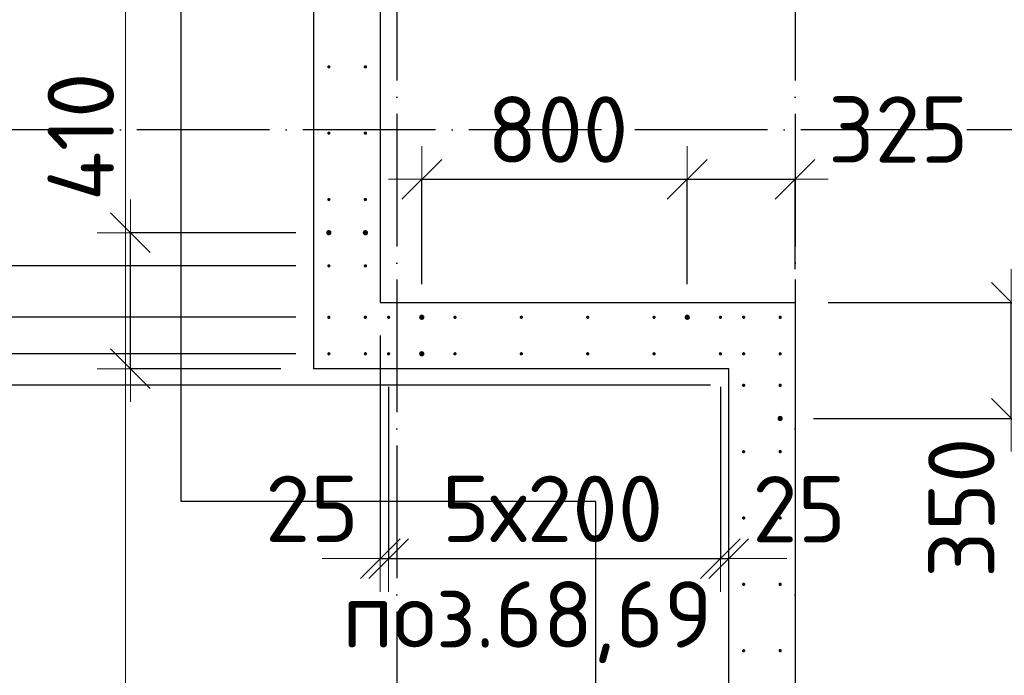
# Model space of a CAD drawing. Header units: millimetres. Extents: x 76517 to 124446, y -73423 to -21861.
# Tile 82 of 117: x 78863 to 81831, y -32104 to -30128. Entities that reach past the tile are written whole.
import ezdxf

# ---------------------------------------------------------------- set-up
doc = ezdxf.new("R2010")
doc.units = ezdxf.units.MM
doc.header["$PDMODE"] = 65
doc.linetypes.add('______11', pattern=[500, 400, -50, 0, -50])
doc.linetypes.add('______5', pattern=[1100, 800, -100, 100, -100])
for name, color, linetype, lineweight in [('Standard', 7, 'Continuous', 25), ('Арм.стержн. Выпуски', 180, 'Continuous', 35), ('Размерная линия_ общее', 7, 'Continuous', 13), ('Размерная линия_ общее_1', 7, 'Continuous', 13), ('Стена_ общее', 7, 'Continuous', 35), ('Фундамент_ общее', 7, 'Continuous', 35)]:
    doc.layers.add(name, color=color, linetype=linetype, lineweight=lineweight)
doc.layers.add('Осевая линия_ общее', color=7, linetype='______5', lineweight=13, true_color=0xa0a0a0)
doc.styles.add('ISOCPEUR', font='ISOCPEUR')
doc.dimstyles.new('DIMSTYLE_10', dxfattribs={"dimtxt": 200, "dimasz": 200, "dimexe": 0, "dimexo": 0, "dimgap": 100, "dimtad": 2, "dimdec": 0, "dimrnd": 5, "dimzin": 12, "dimdsep": 46, "dimtxsty": 'ISOCPEUR', "dimblk1": 'ALL_ML_STRICH', "dimblk2": 'ALL_ML_STRICH', "dimsah": 1, "dimcen": 0, "dimclrd": 7, "dimclre": 256, "dimclrt": 7, "dimadec": 0, "dimazin": 0, "dimtfac": 1, "dimtdec": 0, "dimtix": 1, "dimtmove": 2, "dimatfit": 3, "dimfxl": 0, "dimtvp": 1.2, "dimtzin": 0, "dimlwd": 0, "dimlwe": -3, "dimarcsym": 0})
doc.dimstyles.new('DIMSTYLE_16', dxfattribs={"dimtxt": 200, "dimasz": 200, "dimexe": 0, "dimexo": 0, "dimgap": 100, "dimtad": 2, "dimdec": 0, "dimrnd": 5, "dimzin": 12, "dimdsep": 46, "dimtxsty": 'ISOCPEUR', "dimblk1": 'ALL_ML_STRICH', "dimblk2": 'ALL_ML_STRICH', "dimsah": 1, "dimcen": 0, "dimclrd": 7, "dimclre": 256, "dimclrt": 7, "dimadec": 0, "dimazin": 0, "dimtfac": 1, "dimtdec": 0, "dimtix": 1, "dimtmove": 2, "dimatfit": 3, "dimfxl": 0, "dimtzin": 0, "dimlwd": 0, "dimlwe": -3, "dimarcsym": 0})
doc.dimstyles.new('DIMSTYLE_19', dxfattribs={"dimtxt": 220, "dimasz": 250, "dimexe": 0, "dimexo": 0, "dimgap": 110, "dimtad": 2, "dimdec": 0, "dimrnd": 1, "dimzin": 12, "dimdsep": 46, "dimtxsty": 'ISOCPEUR', "dimblk1": 'ALL_ML_STRICH', "dimblk2": 'ALL_ML_STRICH', "dimsah": 1, "dimcen": 0, "dimclrd": 7, "dimclre": 256, "dimclrt": 7, "dimadec": 0, "dimazin": 0, "dimtfac": 1, "dimtdec": 0, "dimtix": 1, "dimtmove": 2, "dimatfit": 3, "dimfxl": 0, "dimtvp": 1.2, "dimtzin": 0, "dimlwd": 0, "dimlwe": -3, "dimarcsym": 0})
doc.dimstyles.new('DIMSTYLE_23', dxfattribs={"dimtxt": 220, "dimasz": 250, "dimexe": 0, "dimexo": 0, "dimgap": 110, "dimtad": 2, "dimdec": 0, "dimrnd": 1, "dimzin": 12, "dimdsep": 46, "dimtxsty": 'ISOCPEUR', "dimblk1": 'ALL_ML_STRICH', "dimblk2": 'ALL_ML_STRICH', "dimsah": 1, "dimcen": 0, "dimclrd": 7, "dimclre": 256, "dimclrt": 7, "dimadec": 0, "dimazin": 0, "dimtfac": 1, "dimtdec": 0, "dimtix": 1, "dimtmove": 2, "dimatfit": 3, "dimfxl": 0, "dimtzin": 0, "dimlwd": 0, "dimlwe": -3, "dimarcsym": 0})
doc.dimstyles.new('DIMSTYLE_24', dxfattribs={"dimtxt": 220, "dimasz": 250, "dimexe": 0, "dimexo": 0, "dimgap": 110, "dimtad": 0, "dimdec": 0, "dimrnd": 1, "dimzin": 12, "dimdsep": 46, "dimtxsty": 'ISOCPEUR', "dimblk1": 'ALL_ML_STRICH', "dimblk2": 'ALL_ML_STRICH', "dimsah": 1, "dimcen": 0, "dimclrd": 7, "dimclre": 256, "dimclrt": 7, "dimadec": 0, "dimazin": 0, "dimtfac": 1, "dimtdec": 0, "dimtix": 1, "dimtmove": 2, "dimatfit": 3, "dimfxl": 0, "dimtvp": 1.2, "dimtzin": 0, "dimlwd": 0, "dimlwe": -3, "dimarcsym": 0})

# ---------------------------------------------------------------- blocks, each defined once
blk = doc.blocks.new('ALL_ML_STRICH')
at = {"color": 0, "linetype": 'ByBlock', "lineweight": -2}
for p, q in [((0, -0.5), (0, 0.5)), ((-0.3, -0.3), (0.3, 0.3)), ((-1, 0), (0.5, 0))]:
    blk.add_line(p, q, dxfattribs=at)
blk = doc.blocks.new('*D97')
at = {"layer": 'DEFPOINTS', "color": 7, "linetype": 'Continuous', "lineweight": 13, "transparency": 33554687}
for p in [(79950, -30980), (79975, -31135), (79950, -31752.5)]:
    blk.add_point(p, dxfattribs=at)
at = {"layer": 'Размерная линия_ общее_1', "color": 253, "linetype": 'Continuous', "lineweight": -2, "true_color": 0xa0a0a0, "transparency": 33554687}
for p, q in [((79950, -31080), (79950, -31752.5)), ((79975, -31235), (79975, -31752.5))]:
    blk.add_line(p, q, dxfattribs=at)
at = {"layer": 'Размерная линия_ общее_1', "color": 7, "linetype": 'Continuous', "lineweight": -2, "transparency": 33554687}
blk.add_line((79950, -31752.5), (79975, -31752.5), dxfattribs=at)
at = {"layer": 'Размерная линия_ общее_1', "color": 7, "linetype": 'Continuous', "lineweight": 13, "transparency": 33554687, "xscale": 200, "yscale": 200, "zscale": 200}
blk.add_blockref('ALL_ML_STRICH', (79975, -31752.5), dxfattribs=at)
at = {"layer": 'Размерная линия_ общее_1', "color": 7, "linetype": 'Continuous', "lineweight": 13, "transparency": 33554687, "xscale": 200, "yscale": 200, "zscale": 200, "rotation": 180}
blk.add_blockref('ALL_ML_STRICH', (79950, -31752.5), dxfattribs=at)
at = {"layer": 'Размерная линия_ общее_1', "color": 7, "linetype": 'Continuous', "lineweight": 13, "transparency": 33554687, "insert": (79744.1, -31602.3), "char_height": 200, "width": 400, "attachment_point": 5, "style": 'ISOCPEUR'}
blk.add_mtext('\\A1;{25}', dxfattribs=at)
blk = doc.blocks.new('*D98')
at = {"layer": 'DEFPOINTS', "color": 7, "linetype": 'Continuous', "lineweight": 13, "transparency": 33554687}
for p in [(79975, -31135), (80975, -31135), (79975, -31752.5)]:
    blk.add_point(p, dxfattribs=at)
at = {"layer": 'Размерная линия_ общее_1', "color": 253, "linetype": 'Continuous', "lineweight": -2, "true_color": 0xa0a0a0, "transparency": 33554687}
for p, q in [((79975, -31235), (79975, -31752.5)), ((80975, -31235), (80975, -31752.5))]:
    blk.add_line(p, q, dxfattribs=at)
at = {"layer": 'Размерная линия_ общее_1', "color": 7, "linetype": 'Continuous', "lineweight": -2, "transparency": 33554687}
blk.add_line((79975, -31752.5), (80975, -31752.5), dxfattribs=at)
at = {"layer": 'Размерная линия_ общее_1', "color": 7, "linetype": 'Continuous', "lineweight": 13, "transparency": 33554687, "xscale": 200, "yscale": 200, "zscale": 200, "rotation": 180}
blk.add_blockref('ALL_ML_STRICH', (79975, -31752.5), dxfattribs=at)
at = {"layer": 'Размерная линия_ общее_1', "color": 7, "linetype": 'Continuous', "lineweight": 13, "transparency": 33554687, "xscale": 200, "yscale": 200, "zscale": 200}
blk.add_blockref('ALL_ML_STRICH', (80975, -31752.5), dxfattribs=at)
at = {"layer": 'Размерная линия_ общее_1', "color": 7, "linetype": 'Continuous', "lineweight": 13, "transparency": 33554687, "insert": (80135, -31502.5), "char_height": 200, "width": 10, "attachment_point": 1, "line_spacing_factor": 0.60241, "style": 'ISOCPEUR'}
blk.add_mtext('5х200', dxfattribs=at)
blk = doc.blocks.new('*D99')
at = {"layer": 'DEFPOINTS', "color": 7, "linetype": 'Continuous', "lineweight": 13, "transparency": 33554687}
for p in [(80975, -31135), (80975, -31752.5), (81000, -31886.2)]:
    blk.add_point(p, dxfattribs=at)
at = {"layer": 'Размерная линия_ общее_1', "color": 253, "linetype": 'Continuous', "lineweight": -2, "true_color": 0xa0a0a0, "transparency": 33554687}
for p, q in [((80975, -31235), (80975, -31752.5)), ((81000, -31752.5), (81000, -31752.5))]:
    blk.add_line(p, q, dxfattribs=at)
at = {"layer": 'Размерная линия_ общее_1', "color": 7, "linetype": 'Continuous', "lineweight": -2, "transparency": 33554687}
blk.add_line((80975, -31752.5), (81000, -31752.5), dxfattribs=at)
at = {"layer": 'Размерная линия_ общее_1', "color": 7, "linetype": 'Continuous', "lineweight": 13, "transparency": 33554687, "xscale": 200, "yscale": 200, "zscale": 200}
blk.add_blockref('ALL_ML_STRICH', (81000, -31752.5), dxfattribs=at)
at = {"layer": 'Размерная линия_ общее_1', "color": 7, "linetype": 'Continuous', "lineweight": 13, "transparency": 33554687, "xscale": 200, "yscale": 200, "zscale": 200, "rotation": 180}
blk.add_blockref('ALL_ML_STRICH', (80975, -31752.5), dxfattribs=at)
at = {"layer": 'Размерная линия_ общее_1', "color": 7, "linetype": 'Continuous', "lineweight": 13, "transparency": 33554687, "insert": (81212, -31603.7), "char_height": 200, "width": 400, "attachment_point": 5, "style": 'ISOCPEUR'}
blk.add_mtext('\\A1;{25}', dxfattribs=at)
blk = doc.blocks.new('*D100')
at = {"layer": 'DEFPOINTS', "color": 7, "linetype": 'Continuous', "lineweight": 13, "transparency": 33554687}
for p in [(80075, -30608.9), (80075, -31025), (80875, -31025)]:
    blk.add_point(p, dxfattribs=at)
at = {"layer": 'Размерная линия_ общее_1', "color": 253, "linetype": 'Continuous', "lineweight": -2, "true_color": 0xa0a0a0, "transparency": 33554687}
for p, q in [((80075, -30925), (80075, -30608.9)), ((80875, -30925), (80875, -30608.9))]:
    blk.add_line(p, q, dxfattribs=at)
at = {"layer": 'Размерная линия_ общее_1', "color": 7, "linetype": 'Continuous', "lineweight": -2, "transparency": 33554687}
blk.add_line((80075, -30608.9), (80875, -30608.9), dxfattribs=at)
at = {"layer": 'Размерная линия_ общее_1', "color": 7, "linetype": 'Continuous', "lineweight": 13, "transparency": 33554687, "xscale": 200, "yscale": 200, "zscale": 200, "rotation": 180}
blk.add_blockref('ALL_ML_STRICH', (80075, -30608.9), dxfattribs=at)
at = {"layer": 'Размерная линия_ общее_1', "color": 7, "linetype": 'Continuous', "lineweight": 13, "transparency": 33554687, "xscale": 200, "yscale": 200, "zscale": 200}
blk.add_blockref('ALL_ML_STRICH', (80875, -30608.9), dxfattribs=at)
at = {"layer": 'Размерная линия_ общее_1', "color": 7, "linetype": 'Continuous', "lineweight": 13, "transparency": 33554687, "insert": (80485, -30458.9), "char_height": 200, "width": 600, "attachment_point": 5, "style": 'ISOCPEUR'}
blk.add_mtext('\\A1;{800}', dxfattribs=at)
blk = doc.blocks.new('*D101')
at = {"layer": 'DEFPOINTS', "color": 7, "linetype": 'Continuous', "lineweight": 13, "transparency": 33554687}
for p in [(80875, -30608.9), (81200, -30980), (80875, -31025)]:
    blk.add_point(p, dxfattribs=at)
at = {"layer": 'Размерная линия_ общее_1', "color": 253, "linetype": 'Continuous', "lineweight": -2, "true_color": 0xa0a0a0, "transparency": 33554687}
for p, q in [((80875, -30925), (80875, -30608.9)), ((81200, -30880), (81200, -30608.9))]:
    blk.add_line(p, q, dxfattribs=at)
at = {"layer": 'Размерная линия_ общее_1', "color": 7, "linetype": 'Continuous', "lineweight": -2, "transparency": 33554687}
blk.add_line((80875, -30608.9), (81200, -30608.9), dxfattribs=at)
at = {"layer": 'Размерная линия_ общее_1', "color": 7, "linetype": 'Continuous', "lineweight": 13, "transparency": 33554687, "xscale": 200, "yscale": 200, "zscale": 200, "rotation": 180}
blk.add_blockref('ALL_ML_STRICH', (80875, -30608.9), dxfattribs=at)
at = {"layer": 'Размерная линия_ общее_1', "color": 7, "linetype": 'Continuous', "lineweight": 13, "transparency": 33554687, "xscale": 200, "yscale": 200, "zscale": 200}
blk.add_blockref('ALL_ML_STRICH', (81200, -30608.9), dxfattribs=at)
at = {"layer": 'Размерная линия_ общее_1', "color": 7, "linetype": 'Continuous', "lineweight": 13, "transparency": 33554687, "insert": (81511, -30458.9), "char_height": 200, "width": 600, "attachment_point": 5, "style": 'ISOCPEUR'}
blk.add_mtext('\\A1;{325}', dxfattribs=at)
blk = doc.blocks.new('*D102')
at = {"layer": 'DEFPOINTS', "color": 7, "linetype": 'Continuous', "lineweight": 13, "transparency": 33554687}
for p in [(79795, -30770), (79196.9, -31180), (79750, -31180)]:
    blk.add_point(p, dxfattribs=at)
at = {"layer": 'Размерная линия_ общее_1', "color": 253, "linetype": 'Continuous', "lineweight": -2, "true_color": 0xa0a0a0, "transparency": 33554687}
for p, q in [((79695, -30770), (79196.9, -30770)), ((79650, -31180), (79196.9, -31180))]:
    blk.add_line(p, q, dxfattribs=at)
at = {"layer": 'Размерная линия_ общее_1', "color": 7, "linetype": 'Continuous', "lineweight": -2, "transparency": 33554687}
blk.add_line((79196.9, -31180), (79196.9, -30770), dxfattribs=at)
at = {"layer": 'Размерная линия_ общее_1', "color": 7, "linetype": 'Continuous', "lineweight": 13, "transparency": 33554687, "xscale": 200, "yscale": 200, "zscale": 200}
for p, rotation in [((79196.9, -30770), 90), ((79196.9, -31180), 270)]:
    blk.add_blockref('ALL_ML_STRICH', p, dxfattribs=dict(at, rotation=rotation))
at = {"layer": 'Размерная линия_ общее_1', "color": 7, "linetype": 'Continuous', "lineweight": 13, "transparency": 33554687, "insert": (79047.4, -30481), "char_height": 200, "width": 600, "attachment_point": 5, "rotation": 90, "style": 'ISOCPEUR'}
blk.add_mtext('\\A1;{410}', dxfattribs=at)
blk = doc.blocks.new('*D103')
at = {"layer": 'DEFPOINTS', "color": 7, "linetype": 'Continuous', "lineweight": 13, "transparency": 33554687}
for p in [(81200, -30980), (81155, -31330), (81851.5, -31330)]:
    blk.add_point(p, dxfattribs=at)
at = {"layer": 'Размерная линия_ общее_1', "color": 253, "linetype": 'Continuous', "lineweight": -2, "true_color": 0xa0a0a0, "transparency": 33554687}
for p, q in [((81300, -30980), (81851.5, -30980)), ((81255, -31330), (81851.5, -31330))]:
    blk.add_line(p, q, dxfattribs=at)
at = {"layer": 'Размерная линия_ общее_1', "color": 7, "linetype": 'Continuous', "lineweight": -2, "transparency": 33554687}
blk.add_line((81851.5, -31330), (81851.5, -30980), dxfattribs=at)
at = {"layer": 'Размерная линия_ общее_1', "color": 7, "linetype": 'Continuous', "lineweight": 13, "transparency": 33554687, "xscale": 200, "yscale": 200, "zscale": 200}
for p, rotation in [((81851.5, -30980), 90), ((81851.5, -31330), 270)]:
    blk.add_blockref('ALL_ML_STRICH', p, dxfattribs=dict(at, rotation=rotation))
at = {"layer": 'Размерная линия_ общее_1', "color": 7, "linetype": 'Continuous', "lineweight": 13, "transparency": 33554687, "insert": (81701.1, -31599.1), "char_height": 200, "width": 600, "attachment_point": 5, "rotation": 90, "style": 'ISOCPEUR'}
blk.add_mtext('\\A1;{350}', dxfattribs=at)
blk = doc.blocks.new('*D282')
at = {"layer": 'DEFPOINTS', "color": 7, "linetype": 'Continuous', "lineweight": 13, "transparency": 33554687}
for p in [(81045, -31230), (78426.9, -34230), (81045, -34230)]:
    blk.add_point(p, dxfattribs=at)
at = {"layer": 'Размерная линия_ общее', "color": 253, "linetype": 'Continuous', "lineweight": -2, "true_color": 0xa0a0a0, "transparency": 33554687}
for p, q in [((80945, -31230), (78426.9, -31230)), ((80945, -34230), (78426.9, -34230))]:
    blk.add_line(p, q, dxfattribs=at)
at = {"layer": 'Размерная линия_ общее', "color": 7, "linetype": 'Continuous', "lineweight": -2, "transparency": 33554687}
blk.add_line((78426.9, -34230), (78426.9, -31230), dxfattribs=at)
at = {"layer": 'Размерная линия_ общее', "color": 7, "linetype": 'Continuous', "lineweight": 13, "transparency": 33554687, "xscale": 250, "yscale": 250, "zscale": 250}
for p, rotation in [((78426.9, -31230), 90), ((78426.9, -34230), 270)]:
    blk.add_blockref('ALL_ML_STRICH', p, dxfattribs=dict(at, rotation=rotation))
at = {"layer": 'Размерная линия_ общее', "color": 7, "linetype": 'Continuous', "lineweight": 13, "transparency": 33554687, "insert": (78156.9, -33544), "char_height": 220, "width": 11, "attachment_point": 1, "rotation": 90, "line_spacing_factor": 0.60241, "style": 'ISOCPEUR'}
blk.add_mtext('15х200=3000', dxfattribs=at)
blk = doc.blocks.new('*D283')
at = {"layer": 'DEFPOINTS', "color": 7, "linetype": 'Continuous', "lineweight": 13, "transparency": 33554687}
for p in [(79795, -31135), (78426.9, -31230), (81045, -31230)]:
    blk.add_point(p, dxfattribs=at)
at = {"layer": 'Размерная линия_ общее', "color": 253, "linetype": 'Continuous', "lineweight": -2, "true_color": 0xa0a0a0, "transparency": 33554687}
for p, q in [((79695, -31135), (78426.9, -31135)), ((80945, -31230), (78426.9, -31230))]:
    blk.add_line(p, q, dxfattribs=at)
at = {"layer": 'Размерная линия_ общее', "color": 7, "linetype": 'Continuous', "lineweight": -2, "transparency": 33554687}
blk.add_line((78426.9, -31230), (78426.9, -31135), dxfattribs=at)
at = {"layer": 'Размерная линия_ общее', "color": 7, "linetype": 'Continuous', "lineweight": 13, "transparency": 33554687, "xscale": 250, "yscale": 250, "zscale": 250}
for p, rotation in [((78426.9, -31230), 270), ((78426.9, -31135), 90)]:
    blk.add_blockref('ALL_ML_STRICH', p, dxfattribs=dict(at, rotation=rotation))
at = {"layer": 'Размерная линия_ общее', "color": 7, "linetype": 'Continuous', "lineweight": 13, "transparency": 33554687, "insert": (78651.5, -31410.7), "char_height": 220, "width": 440, "attachment_point": 5, "rotation": 90, "style": 'ISOCPEUR'}
blk.add_mtext('\\A1;{95}', dxfattribs=at)
blk = doc.blocks.new('*D284')
at = {"layer": 'DEFPOINTS', "color": 7, "linetype": 'Continuous', "lineweight": 13, "transparency": 33554687}
for p in [(79795, -31025), (78426.9, -31135), (79795, -31135)]:
    blk.add_point(p, dxfattribs=at)
at = {"layer": 'Размерная линия_ общее', "color": 253, "linetype": 'Continuous', "lineweight": -2, "true_color": 0xa0a0a0, "transparency": 33554687}
for p, q in [((79695, -31025), (78426.9, -31025)), ((79695, -31135), (78426.9, -31135))]:
    blk.add_line(p, q, dxfattribs=at)
at = {"layer": 'Размерная линия_ общее', "color": 7, "linetype": 'Continuous', "lineweight": -2, "transparency": 33554687}
blk.add_line((78426.9, -31135), (78426.9, -31025), dxfattribs=at)
at = {"layer": 'Размерная линия_ общее', "color": 7, "linetype": 'Continuous', "lineweight": 13, "transparency": 33554687, "xscale": 250, "yscale": 250, "zscale": 250}
for p, rotation in [((78426.9, -31135), 270), ((78426.9, -31025), 90)]:
    blk.add_blockref('ALL_ML_STRICH', p, dxfattribs=dict(at, rotation=rotation))
at = {"layer": 'Размерная линия_ общее', "color": 7, "linetype": 'Continuous', "lineweight": 13, "transparency": 33554687, "insert": (77985.9, -31315.3), "char_height": 220, "width": 660, "attachment_point": 5, "rotation": 90, "style": 'ISOCPEUR'}
blk.add_mtext('\\A1;{110}', dxfattribs=at)
blk = doc.blocks.new('*D285')
at = {"layer": 'DEFPOINTS', "color": 7, "linetype": 'Continuous', "lineweight": 13, "transparency": 33554687}
for p in [(79795, -30870), (78426.9, -31025), (79795, -31025)]:
    blk.add_point(p, dxfattribs=at)
at = {"layer": 'Размерная линия_ общее', "color": 253, "linetype": 'Continuous', "lineweight": -2, "true_color": 0xa0a0a0, "transparency": 33554687}
for p, q in [((79695, -30870), (78426.9, -30870)), ((79695, -31025), (78426.9, -31025))]:
    blk.add_line(p, q, dxfattribs=at)
at = {"layer": 'Размерная линия_ общее', "color": 7, "linetype": 'Continuous', "lineweight": -2, "transparency": 33554687}
blk.add_line((78426.9, -31025), (78426.9, -30870), dxfattribs=at)
at = {"layer": 'Размерная линия_ общее', "color": 7, "linetype": 'Continuous', "lineweight": 13, "transparency": 33554687, "xscale": 250, "yscale": 250, "zscale": 250}
for p, rotation in [((78426.9, -30870), 90), ((78426.9, -31025), 270)]:
    blk.add_blockref('ALL_ML_STRICH', p, dxfattribs=dict(at, rotation=rotation))
at = {"layer": 'Размерная линия_ общее', "color": 7, "linetype": 'Continuous', "lineweight": 13, "transparency": 33554687, "insert": (77996.4, -30644.8), "char_height": 220, "width": 660, "attachment_point": 5, "rotation": 90, "style": 'ISOCPEUR'}
blk.add_mtext('\\A1;{155}', dxfattribs=at)
blk = doc.blocks.new('*D286')
at = {"layer": 'DEFPOINTS', "color": 7, "linetype": 'Continuous', "lineweight": 13, "transparency": 33554687}
for p in [(79795, -27270), (78426.9, -30870), (79795, -30870)]:
    blk.add_point(p, dxfattribs=at)
at = {"layer": 'Размерная линия_ общее', "color": 253, "linetype": 'Continuous', "lineweight": -2, "true_color": 0xa0a0a0, "transparency": 33554687}
for p, q in [((79695, -27270), (78426.9, -27270)), ((79695, -30870), (78426.9, -30870))]:
    blk.add_line(p, q, dxfattribs=at)
at = {"layer": 'Размерная линия_ общее', "color": 7, "linetype": 'Continuous', "lineweight": -2, "transparency": 33554687}
blk.add_line((78426.9, -30870), (78426.9, -27270), dxfattribs=at)
at = {"layer": 'Размерная линия_ общее', "color": 7, "linetype": 'Continuous', "lineweight": 13, "transparency": 33554687, "xscale": 250, "yscale": 250, "zscale": 250}
for p, rotation in [((78426.9, -27270), 90), ((78426.9, -30870), 270)]:
    blk.add_blockref('ALL_ML_STRICH', p, dxfattribs=dict(at, rotation=rotation))
at = {"layer": 'Размерная линия_ общее', "color": 7, "linetype": 'Continuous', "lineweight": 13, "transparency": 33554687, "insert": (78156.9, -29884), "char_height": 220, "width": 11, "attachment_point": 1, "rotation": 90, "line_spacing_factor": 0.60241, "style": 'ISOCPEUR'}
blk.add_mtext('18х200=3600', dxfattribs=at)

msp = doc.modelspace()

# ---------------------------------------------------------------- hatches: boundary and pattern name
at = {"layer": 'Арм.стержн. Выпуски', "linetype": 'Continuous', "lineweight": 35, "transparency": 33554687}
for color, points in [(4, [(79800, -30270), (79799.6, -30268.1), (79798.5, -30266.5), (79796.9, -30265.4), (79795, -30265), (79793.1, -30265.4), (79791.5, -30266.5), (79790.4, -30268.1), (79790, -30270), (79790.4, -30271.9), (79791.5, -30273.5), (79793.1, -30274.6), (79795, -30275), (79796.9, -30274.6), (79798.5, -30273.5), (79799.6, -30271.9)]), (4, [(79910, -30270), (79909.6, -30268.1), (79908.5, -30266.5), (79906.9, -30265.4), (79905, -30265), (79903.1, -30265.4), (79901.5, -30266.5), (79900.4, -30268.1), (79900, -30270), (79900.4, -30271.9), (79901.5, -30273.5), (79903.1, -30274.6), (79905, -30275), (79906.9, -30274.6), (79908.5, -30273.5), (79909.6, -30271.9)]), (4, [(79800, -30470), (79799.6, -30468.1), (79798.5, -30466.5), (79796.9, -30465.4), (79795, -30465), (79793.1, -30465.4), (79791.5, -30466.5), (79790.4, -30468.1), (79790, -30470), (79790.4, -30471.9), (79791.5, -30473.5), (79793.1, -30474.6), (79795, -30475), (79796.9, -30474.6), (79798.5, -30473.5), (79799.6, -30471.9)]), (4, [(79910, -30470), (79909.6, -30468.1), (79908.5, -30466.5), (79906.9, -30465.4), (79905, -30465), (79903.1, -30465.4), (79901.5, -30466.5), (79900.4, -30468.1), (79900, -30470), (79900.4, -30471.9), (79901.5, -30473.5), (79903.1, -30474.6), (79905, -30475), (79906.9, -30474.6), (79908.5, -30473.5), (79909.6, -30471.9)]), (4, [(79800, -30670), (79799.6, -30668.1), (79798.5, -30666.5), (79796.9, -30665.4), (79795, -30665), (79793.1, -30665.4), (79791.5, -30666.5), (79790.4, -30668.1), (79790, -30670), (79790.4, -30671.9), (79791.5, -30673.5), (79793.1, -30674.6), (79795, -30675), (79796.9, -30674.6), (79798.5, -30673.5), (79799.6, -30671.9)]), (4, [(79910, -30670), (79909.6, -30668.1), (79908.5, -30666.5), (79906.9, -30665.4), (79905, -30665), (79903.1, -30665.4), (79901.5, -30666.5), (79900.4, -30668.1), (79900, -30670), (79900.4, -30671.9), (79901.5, -30673.5), (79903.1, -30674.6), (79905, -30675), (79906.9, -30674.6), (79908.5, -30673.5), (79909.6, -30671.9)]), (7, [(79803, -30770), (79802.4, -30766.9), (79800.7, -30764.3), (79798.1, -30762.6), (79795, -30762), (79791.9, -30762.6), (79789.3, -30764.3), (79787.6, -30766.9), (79787, -30770), (79787.6, -30773.1), (79789.3, -30775.7), (79791.9, -30777.4), (79795, -30778), (79798.1, -30777.4), (79800.7, -30775.7), (79802.4, -30773.1)]), (7, [(79913, -30770), (79912.4, -30766.9), (79910.7, -30764.3), (79908.1, -30762.6), (79905, -30762), (79901.9, -30762.6), (79899.3, -30764.3), (79897.6, -30766.9), (79897, -30770), (79897.6, -30773.1), (79899.3, -30775.7), (79901.9, -30777.4), (79905, -30778), (79908.1, -30777.4), (79910.7, -30775.7), (79912.4, -30773.1)]), (4, [(79800, -30870), (79799.6, -30868.1), (79798.5, -30866.5), (79796.9, -30865.4), (79795, -30865), (79793.1, -30865.4), (79791.5, -30866.5), (79790.4, -30868.1), (79790, -30870), (79790.4, -30871.9), (79791.5, -30873.5), (79793.1, -30874.6), (79795, -30875), (79796.9, -30874.6), (79798.5, -30873.5), (79799.6, -30871.9)]), (4, [(79910, -30870), (79909.6, -30868.1), (79908.5, -30866.5), (79906.9, -30865.4), (79905, -30865), (79903.1, -30865.4), (79901.5, -30866.5), (79900.4, -30868.1), (79900, -30870), (79900.4, -30871.9), (79901.5, -30873.5), (79903.1, -30874.6), (79905, -30875), (79906.9, -30874.6), (79908.5, -30873.5), (79909.6, -30871.9)]), (4, [(79800, -31025), (79799.6, -31023.1), (79798.5, -31021.5), (79796.9, -31020.4), (79795, -31020), (79793.1, -31020.4), (79791.5, -31021.5), (79790.4, -31023.1), (79790, -31025), (79790.4, -31026.9), (79791.5, -31028.5), (79793.1, -31029.6), (79795, -31030), (79796.9, -31029.6), (79798.5, -31028.5), (79799.6, -31026.9)]), (4, [(79910, -31025), (79909.6, -31023.1), (79908.5, -31021.5), (79906.9, -31020.4), (79905, -31020), (79903.1, -31020.4), (79901.5, -31021.5), (79900.4, -31023.1), (79900, -31025), (79900.4, -31026.9), (79901.5, -31028.5), (79903.1, -31029.6), (79905, -31030), (79906.9, -31029.6), (79908.5, -31028.5), (79909.6, -31026.9)]), (4, [(79980, -31025), (79979.6, -31023.1), (79978.5, -31021.5), (79976.9, -31020.4), (79975, -31020), (79973.1, -31020.4), (79971.5, -31021.5), (79970.4, -31023.1), (79970, -31025), (79970.4, -31026.9), (79971.5, -31028.5), (79973.1, -31029.6), (79975, -31030), (79976.9, -31029.6), (79978.5, -31028.5), (79979.6, -31026.9)]), (7, [(80083, -31025), (80082.4, -31021.9), (80080.7, -31019.3), (80078.1, -31017.6), (80075, -31017), (80071.9, -31017.6), (80069.3, -31019.3), (80067.6, -31021.9), (80067, -31025), (80067.6, -31028.1), (80069.3, -31030.7), (80071.9, -31032.4), (80075, -31033), (80078.1, -31032.4), (80080.7, -31030.7), (80082.4, -31028.1)]), (4, [(80180, -31025), (80179.6, -31023.1), (80178.5, -31021.5), (80176.9, -31020.4), (80175, -31020), (80173.1, -31020.4), (80171.5, -31021.5), (80170.4, -31023.1), (80170, -31025), (80170.4, -31026.9), (80171.5, -31028.5), (80173.1, -31029.6), (80175, -31030), (80176.9, -31029.6), (80178.5, -31028.5), (80179.6, -31026.9)]), (4, [(80380, -31025), (80379.6, -31023.1), (80378.5, -31021.5), (80376.9, -31020.4), (80375, -31020), (80373.1, -31020.4), (80371.5, -31021.5), (80370.4, -31023.1), (80370, -31025), (80370.4, -31026.9), (80371.5, -31028.5), (80373.1, -31029.6), (80375, -31030), (80376.9, -31029.6), (80378.5, -31028.5), (80379.6, -31026.9)]), (4, [(80580, -31025), (80579.6, -31023.1), (80578.5, -31021.5), (80576.9, -31020.4), (80575, -31020), (80573.1, -31020.4), (80571.5, -31021.5), (80570.4, -31023.1), (80570, -31025), (80570.4, -31026.9), (80571.5, -31028.5), (80573.1, -31029.6), (80575, -31030), (80576.9, -31029.6), (80578.5, -31028.5), (80579.6, -31026.9)]), (4, [(80780, -31025), (80779.6, -31023.1), (80778.5, -31021.5), (80776.9, -31020.4), (80775, -31020), (80773.1, -31020.4), (80771.5, -31021.5), (80770.4, -31023.1), (80770, -31025), (80770.4, -31026.9), (80771.5, -31028.5), (80773.1, -31029.6), (80775, -31030), (80776.9, -31029.6), (80778.5, -31028.5), (80779.6, -31026.9)]), (7, [(80883, -31025), (80882.4, -31021.9), (80880.7, -31019.3), (80878.1, -31017.6), (80875, -31017), (80871.9, -31017.6), (80869.3, -31019.3), (80867.6, -31021.9), (80867, -31025), (80867.6, -31028.1), (80869.3, -31030.7), (80871.9, -31032.4), (80875, -31033), (80878.1, -31032.4), (80880.7, -31030.7), (80882.4, -31028.1)]), (4, [(80980, -31025), (80979.6, -31023.1), (80978.5, -31021.5), (80976.9, -31020.4), (80975, -31020), (80973.1, -31020.4), (80971.5, -31021.5), (80970.4, -31023.1), (80970, -31025), (80970.4, -31026.9), (80971.5, -31028.5), (80973.1, -31029.6), (80975, -31030), (80976.9, -31029.6), (80978.5, -31028.5), (80979.6, -31026.9)]), (4, [(81050, -31025), (81049.6, -31023.1), (81048.5, -31021.5), (81046.9, -31020.4), (81045, -31020), (81043.1, -31020.4), (81041.5, -31021.5), (81040.4, -31023.1), (81040, -31025), (81040.4, -31026.9), (81041.5, -31028.5), (81043.1, -31029.6), (81045, -31030), (81046.9, -31029.6), (81048.5, -31028.5), (81049.6, -31026.9)]), (4, [(81160, -31025), (81159.6, -31023.1), (81158.5, -31021.5), (81156.9, -31020.4), (81155, -31020), (81153.1, -31020.4), (81151.5, -31021.5), (81150.4, -31023.1), (81150, -31025), (81150.4, -31026.9), (81151.5, -31028.5), (81153.1, -31029.6), (81155, -31030), (81156.9, -31029.6), (81158.5, -31028.5), (81159.6, -31026.9)]), (4, [(79800, -31135), (79799.6, -31133.1), (79798.5, -31131.5), (79796.9, -31130.4), (79795, -31130), (79793.1, -31130.4), (79791.5, -31131.5), (79790.4, -31133.1), (79790, -31135), (79790.4, -31136.9), (79791.5, -31138.5), (79793.1, -31139.6), (79795, -31140), (79796.9, -31139.6), (79798.5, -31138.5), (79799.6, -31136.9)]), (4, [(79910, -31135), (79909.6, -31133.1), (79908.5, -31131.5), (79906.9, -31130.4), (79905, -31130), (79903.1, -31130.4), (79901.5, -31131.5), (79900.4, -31133.1), (79900, -31135), (79900.4, -31136.9), (79901.5, -31138.5), (79903.1, -31139.6), (79905, -31140), (79906.9, -31139.6), (79908.5, -31138.5), (79909.6, -31136.9)]), (4, [(79980, -31135), (79979.6, -31133.1), (79978.5, -31131.5), (79976.9, -31130.4), (79975, -31130), (79973.1, -31130.4), (79971.5, -31131.5), (79970.4, -31133.1), (79970, -31135), (79970.4, -31136.9), (79971.5, -31138.5), (79973.1, -31139.6), (79975, -31140), (79976.9, -31139.6), (79978.5, -31138.5), (79979.6, -31136.9)]), (7, [(80083, -31135), (80082.4, -31131.9), (80080.7, -31129.3), (80078.1, -31127.6), (80075, -31127), (80071.9, -31127.6), (80069.3, -31129.3), (80067.6, -31131.9), (80067, -31135), (80067.6, -31138.1), (80069.3, -31140.7), (80071.9, -31142.4), (80075, -31143), (80078.1, -31142.4), (80080.7, -31140.7), (80082.4, -31138.1)]), (4, [(80180, -31135), (80179.6, -31133.1), (80178.5, -31131.5), (80176.9, -31130.4), (80175, -31130), (80173.1, -31130.4), (80171.5, -31131.5), (80170.4, -31133.1), (80170, -31135), (80170.4, -31136.9), (80171.5, -31138.5), (80173.1, -31139.6), (80175, -31140), (80176.9, -31139.6), (80178.5, -31138.5), (80179.6, -31136.9)]), (4, [(80380, -31135), (80379.6, -31133.1), (80378.5, -31131.5), (80376.9, -31130.4), (80375, -31130), (80373.1, -31130.4), (80371.5, -31131.5), (80370.4, -31133.1), (80370, -31135), (80370.4, -31136.9), (80371.5, -31138.5), (80373.1, -31139.6), (80375, -31140), (80376.9, -31139.6), (80378.5, -31138.5), (80379.6, -31136.9)]), (4, [(80580, -31135), (80579.6, -31133.1), (80578.5, -31131.5), (80576.9, -31130.4), (80575, -31130), (80573.1, -31130.4), (80571.5, -31131.5), (80570.4, -31133.1), (80570, -31135), (80570.4, -31136.9), (80571.5, -31138.5), (80573.1, -31139.6), (80575, -31140), (80576.9, -31139.6), (80578.5, -31138.5), (80579.6, -31136.9)]), (4, [(80780, -31135), (80779.6, -31133.1), (80778.5, -31131.5), (80776.9, -31130.4), (80775, -31130), (80773.1, -31130.4), (80771.5, -31131.5), (80770.4, -31133.1), (80770, -31135), (80770.4, -31136.9), (80771.5, -31138.5), (80773.1, -31139.6), (80775, -31140), (80776.9, -31139.6), (80778.5, -31138.5), (80779.6, -31136.9)]), (4, [(80980, -31135), (80979.6, -31133.1), (80978.5, -31131.5), (80976.9, -31130.4), (80975, -31130), (80973.1, -31130.4), (80971.5, -31131.5), (80970.4, -31133.1), (80970, -31135), (80970.4, -31136.9), (80971.5, -31138.5), (80973.1, -31139.6), (80975, -31140), (80976.9, -31139.6), (80978.5, -31138.5), (80979.6, -31136.9)]), (4, [(81050, -31135), (81049.6, -31133.1), (81048.5, -31131.5), (81046.9, -31130.4), (81045, -31130), (81043.1, -31130.4), (81041.5, -31131.5), (81040.4, -31133.1), (81040, -31135), (81040.4, -31136.9), (81041.5, -31138.5), (81043.1, -31139.6), (81045, -31140), (81046.9, -31139.6), (81048.5, -31138.5), (81049.6, -31136.9)]), (4, [(81160, -31135), (81159.6, -31133.1), (81158.5, -31131.5), (81156.9, -31130.4), (81155, -31130), (81153.1, -31130.4), (81151.5, -31131.5), (81150.4, -31133.1), (81150, -31135), (81150.4, -31136.9), (81151.5, -31138.5), (81153.1, -31139.6), (81155, -31140), (81156.9, -31139.6), (81158.5, -31138.5), (81159.6, -31136.9)]), (4, [(81050, -31230), (81049.6, -31228.1), (81048.5, -31226.5), (81046.9, -31225.4), (81045, -31225), (81043.1, -31225.4), (81041.5, -31226.5), (81040.4, -31228.1), (81040, -31230), (81040.4, -31231.9), (81041.5, -31233.5), (81043.1, -31234.6), (81045, -31235), (81046.9, -31234.6), (81048.5, -31233.5), (81049.6, -31231.9)]), (4, [(81160, -31230), (81159.6, -31228.1), (81158.5, -31226.5), (81156.9, -31225.4), (81155, -31225), (81153.1, -31225.4), (81151.5, -31226.5), (81150.4, -31228.1), (81150, -31230), (81150.4, -31231.9), (81151.5, -31233.5), (81153.1, -31234.6), (81155, -31235), (81156.9, -31234.6), (81158.5, -31233.5), (81159.6, -31231.9)]), (7, [(81163, -31330), (81162.4, -31326.9), (81160.7, -31324.3), (81158.1, -31322.6), (81155, -31322), (81151.9, -31322.6), (81149.3, -31324.3), (81147.6, -31326.9), (81147, -31330), (81147.6, -31333.1), (81149.3, -31335.7), (81151.9, -31337.4), (81155, -31338), (81158.1, -31337.4), (81160.7, -31335.7), (81162.4, -31333.1)]), (4, [(81050, -31430), (81049.6, -31428.1), (81048.5, -31426.5), (81046.9, -31425.4), (81045, -31425), (81043.1, -31425.4), (81041.5, -31426.5), (81040.4, -31428.1), (81040, -31430), (81040.4, -31431.9), (81041.5, -31433.5), (81043.1, -31434.6), (81045, -31435), (81046.9, -31434.6), (81048.5, -31433.5), (81049.6, -31431.9)]), (4, [(81160, -31430), (81159.6, -31428.1), (81158.5, -31426.5), (81156.9, -31425.4), (81155, -31425), (81153.1, -31425.4), (81151.5, -31426.5), (81150.4, -31428.1), (81150, -31430), (81150.4, -31431.9), (81151.5, -31433.5), (81153.1, -31434.6), (81155, -31435), (81156.9, -31434.6), (81158.5, -31433.5), (81159.6, -31431.9)]), (4, [(81050, -31630), (81049.6, -31628.1), (81048.5, -31626.5), (81046.9, -31625.4), (81045, -31625), (81043.1, -31625.4), (81041.5, -31626.5), (81040.4, -31628.1), (81040, -31630), (81040.4, -31631.9), (81041.5, -31633.5), (81043.1, -31634.6), (81045, -31635), (81046.9, -31634.6), (81048.5, -31633.5), (81049.6, -31631.9)]), (4, [(81160, -31630), (81159.6, -31628.1), (81158.5, -31626.5), (81156.9, -31625.4), (81155, -31625), (81153.1, -31625.4), (81151.5, -31626.5), (81150.4, -31628.1), (81150, -31630), (81150.4, -31631.9), (81151.5, -31633.5), (81153.1, -31634.6), (81155, -31635), (81156.9, -31634.6), (81158.5, -31633.5), (81159.6, -31631.9)]), (4, [(81050, -31830), (81049.6, -31828.1), (81048.5, -31826.5), (81046.9, -31825.4), (81045, -31825), (81043.1, -31825.4), (81041.5, -31826.5), (81040.4, -31828.1), (81040, -31830), (81040.4, -31831.9), (81041.5, -31833.5), (81043.1, -31834.6), (81045, -31835), (81046.9, -31834.6), (81048.5, -31833.5), (81049.6, -31831.9)]), (4, [(81160, -31830), (81159.6, -31828.1), (81158.5, -31826.5), (81156.9, -31825.4), (81155, -31825), (81153.1, -31825.4), (81151.5, -31826.5), (81150.4, -31828.1), (81150, -31830), (81150.4, -31831.9), (81151.5, -31833.5), (81153.1, -31834.6), (81155, -31835), (81156.9, -31834.6), (81158.5, -31833.5), (81159.6, -31831.9)]), (4, [(81050, -32030), (81049.6, -32028.1), (81048.5, -32026.5), (81046.9, -32025.4), (81045, -32025), (81043.1, -32025.4), (81041.5, -32026.5), (81040.4, -32028.1), (81040, -32030), (81040.4, -32031.9), (81041.5, -32033.5), (81043.1, -32034.6), (81045, -32035), (81046.9, -32034.6), (81048.5, -32033.5), (81049.6, -32031.9)]), (4, [(81160, -32030), (81159.6, -32028.1), (81158.5, -32026.5), (81156.9, -32025.4), (81155, -32025), (81153.1, -32025.4), (81151.5, -32026.5), (81150.4, -32028.1), (81150, -32030), (81150.4, -32031.9), (81151.5, -32033.5), (81153.1, -32034.6), (81155, -32035), (81156.9, -32034.6), (81158.5, -32033.5), (81159.6, -32031.9)])]:
    msp.add_hatch(color=color, dxfattribs=at).paths.add_polyline_path(points)

# ---------------------------------------------------------------- linework, layer by layer
at = {"layer": 'Standard', "color": 7, "linetype": 'Continuous', "lineweight": 13, "transparency": 33554687}
msp.add_lwpolyline([(79182.6, -70750), (105457, -70750), (105457, -23310), (79182.6, -23310), (79182.6, -70750)], dxfattribs=at)
at = {"layer": 'Осевая линия_ общее', "color": 253, "linetype": '______11', "lineweight": -3, "true_color": 0xa0a0a0, "transparency": 33554687}
for p, q in [((80000, -23410), (80000, -72827.9)), ((81200, -23410), (81200, -72827.9)), ((96620, -30460), (77142.2, -30460))]:
    msp.add_line(p, q, dxfattribs=at)
at = {"layer": 'Стена_ общее', "color": 7, "linetype": 'Continuous', "lineweight": 25, "transparency": 33554687}
for p, q in [((79750, -30980), (79750, -27060)), ((79750, -30980), (79750, -27060)), ((79950, -27260), (79950, -30980)), ((79950, -27260), (79950, -30980)), ((79750, -31180), (79750, -30980)), ((79750, -31180), (79750, -30980)), ((79950, -30980), (81000, -30980)), ((79950, -30980), (81000, -30980)), ((81000, -30980), (81200, -30980)), ((81000, -30980), (81200, -30980)), ((81200, -30980), (81200, -34280)), ((81200, -30980), (81200, -34280)), ((81000, -31180), (79750, -31180)), ((81000, -31180), (79750, -31180)), ((81000, -37580), (81000, -31180)), ((81000, -37580), (81000, -31180))]:
    msp.add_line(p, q, dxfattribs=at)
at = {"layer": 'Фундамент_ общее', "color": 7, "lineweight": 25, "transparency": 33554687}
for p, q in [((79350, -31580), (79350, -26660)), ((80600, -31580), (79350, -31580)), ((80600, -37180), (80600, -31580))]:
    msp.add_line(p, q, dxfattribs=at)
at = {"layer": 'Фундамент_ общее', "color": 7, "linetype": 'Continuous', "lineweight": 25, "transparency": 33554687}
for p, q in [((79350, -31580), (79350, -26660)), ((80600, -31580), (79350, -31580)), ((80600, -37180), (80600, -31580))]:
    msp.add_line(p, q, dxfattribs=at)

# ---------------------------------------------------------------- texts
at = {"layer": 'Standard', "color": 7, "linetype": 'Continuous', "lineweight": 13, "transparency": 33554687, "insert": (80393.3, -31820.7), "char_height": 200, "width": 1196.491, "attachment_point": 2, "style": 'ISOCPEUR'}
msp.add_mtext('\\A1;{\\fISOCPEUR|i0|b0;\\H200.000000;\\W1.000000;\\C7;поз.68,69}\\P', dxfattribs=at)

# ---------------------------------------------------------------- dimensions: what is measured, and where the dimension line sits
at = {"layer": 'Размерная линия_ общее', "color": 7, "linetype": 'Continuous', "lineweight": 13, "transparency": 33554687}
for base, p1, p2, text, picture, middle in [((78426.9, -27270), (79695, -30870), (79695, -27270), '18х200=3600', '*D286', (78316.9, -29070)), ((78426.9, -31230), (80945, -34230), (80945, -31230), '15х200=3000', '*D282', (78316.9, -32730))]:
    dim = msp.add_linear_dim(base=base, p1=p1, p2=p2, angle=90, text=text, dimstyle='DIMSTYLE_23', override={"dimpost": '<>', "dimclrd": 7, "dimclre": 253, "dimclrt": 7, "dimlwd": 0, "dimlwe": 65533}, dxfattribs=at)
    dim.commit()
    dim.dimension.update_dxf_attribs({"geometry": picture, "text_midpoint": middle, "dimtype": 160})
for base, p1, p2, dimstyle, picture, middle in [((78426.9, -30870), (79695, -31025), (79695, -30870), 'DIMSTYLE_19', '*D285', (77996.4, -30644.8)), ((78426.9, -31025), (79695, -31135), (79695, -31025), 'DIMSTYLE_19', '*D284', (77985.9, -31315.3)), ((78426.9, -31135), (80945, -31230), (79695, -31135), 'DIMSTYLE_24', '*D283', (78651.5, -31410.7))]:
    dim = msp.add_linear_dim(base=base, p1=p1, p2=p2, angle=90, dimstyle=dimstyle, override={"dimpost": '<>', "dimclrd": 7, "dimclre": 253, "dimclrt": 7, "dimlwd": 0, "dimlwe": 65533}, dxfattribs=at)
    dim.commit()
    dim.dimension.update_dxf_attribs({"geometry": picture, "text_midpoint": middle, "dimtype": 160})
at = {"layer": 'Размерная линия_ общее_1', "color": 7, "linetype": 'Continuous', "lineweight": 13, "transparency": 33554687}
for base, p1, p2, picture, middle in [((79196.9, -30770), (79650, -31180), (79695, -30770), '*D102', (79047.4, -30481)), ((81851.5, -30980), (81255, -31330), (81300, -30980), '*D103', (81701.1, -31599.1))]:
    dim = msp.add_linear_dim(base=base, p1=p1, p2=p2, angle=90, dimstyle='DIMSTYLE_10', override={"dimpost": '<>', "dimclrd": 7, "dimclre": 253, "dimclrt": 7, "dimlwd": 0, "dimlwe": 65533}, dxfattribs=at)
    dim.commit()
    dim.dimension.update_dxf_attribs({"geometry": picture, "text_midpoint": middle, "dimtype": 160})
for base, p1, p2, dimstyle, picture, middle in [((80875, -30608.9), (80075, -30925), (80875, -30925), 'DIMSTYLE_16', '*D100', (80485, -30458.9)), ((81200, -30608.9), (80875, -30925), (81200, -30880), 'DIMSTYLE_10', '*D101', (81511, -30458.9)), ((79975, -31752.5), (79950, -31080), (79975, -31235), 'DIMSTYLE_10', '*D97', (79744.1, -31602.3)), ((81000, -31752.5), (80975, -31235), (81000, -31752.5), 'DIMSTYLE_10', '*D99', (81212, -31603.7))]:
    dim = msp.add_linear_dim(base=base, p1=p1, p2=p2, dimstyle=dimstyle, override={"dimpost": '<>', "dimclrd": 7, "dimclre": 253, "dimclrt": 7, "dimlwd": 0, "dimlwe": 65533}, dxfattribs=at)
    dim.commit()
    dim.dimension.update_dxf_attribs({"geometry": picture, "text_midpoint": middle, "dimtype": 160})
dim = msp.add_linear_dim(base=(80975, -31752.5), p1=(79975, -31235), p2=(80975, -31235), text='5х200', dimstyle='DIMSTYLE_16', override={"dimpost": '<>', "dimclrd": 7, "dimclre": 253, "dimclrt": 7, "dimlwd": 0, "dimlwe": 65533}, dxfattribs=at)
dim.commit()
dim.dimension.update_dxf_attribs({"geometry": '*D98', "text_midpoint": (80475, -31652.5), "dimtype": 160})

doc.saveas('drawing.dxf')
